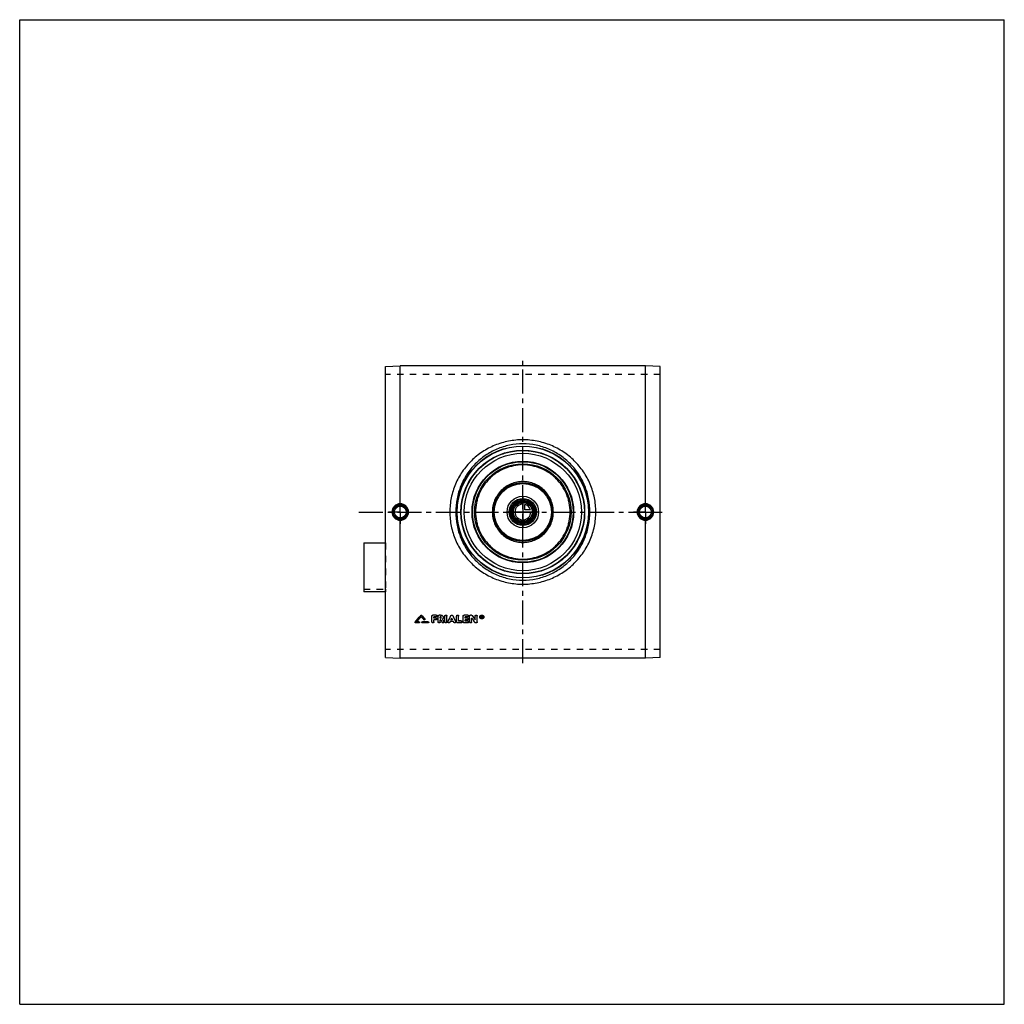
# Model space of a CAD drawing. Header units: millimetres. Extents: x 0 to 1000, y 0 to 1000.
import ezdxf

# ---------------------------------------------------------------- set-up
doc = ezdxf.new("R2010")
doc.units = ezdxf.units.MM
doc.header["$LTSCALE"] = 65.185185
doc.linetypes.add('CENTER', pattern=[0.6, 0.375, -0.075, 0.075, -0.075])
doc.linetypes.add('HIDDEN', pattern=[0.2, 0.1, -0.1])
doc.layers.get('0').update_dxf_attribs({"linetype": 'CONTINUOUS'})
for name, color, linetype in [('ACHSEN_S', 7, 'CONTINUOUS'), ('FASEN', 7, 'CONTINUOUS'), ('KOERPER', 7, 'CONTINUOUS'), ('KONST.EL_MIT_GEO', 7, 'CONTINUOUS'), ('KURVEN', 7, 'CONTINUOUS')]:
    doc.layers.add(name, color=color, linetype=linetype)

msp = doc.modelspace()

# ---------------------------------------------------------------- linework, layer by layer
at = {"color": 7, "linetype": 'Continuous'}
for p, q in [((0, 0), (0, 1000)), ((0, 1000), (1000, 1000)), ((1000, 0), (1000, 1000)), ((0, 0), (1000, 0))]:
    msp.add_line(p, q, dxfattribs=at)
at = {"layer": 'ACHSEN_S', "color": 2, "linetype": 'CENTER'}
for p, q in [((511, 346.5), (511, 653.5)), ((344.5, 500), (655.5, 500))]:
    msp.add_line(p, q, dxfattribs=at)
at = {"layer": 'FASEN', "color": 7, "linetype": 'Continuous'}
for p, q in [((371.5, 647.7), (386.5, 648.5)), ((371.5, 352.3), (371.5, 647.7)), ((635.5, 648.5), (386.5, 648.5)), ((650.5, 647.7), (635.5, 648.5)), ((650.5, 352.3), (650.5, 647.7)), ((371.5, 352.3), (386.5, 351.5)), ((635.5, 351.5), (386.5, 351.5)), ((650.5, 352.3), (635.5, 351.5))]:
    msp.add_line(p, q, dxfattribs=at)
for radius in [62.5, 59.6]:
    msp.add_circle((511, 500), radius, dxfattribs=at)
at = {"layer": 'KOERPER', "color": 8, "linetype": 'HIDDEN'}
for p, q in [((650.5, 639.8), (371.5, 639.8)), ((349.5, 421.6), (371.5, 421.6)), ((371.5, 421.6), (371.5, 418.8)), ((650.5, 360.2), (371.5, 360.2))]:
    msp.add_line(p, q, dxfattribs=at)
at = {"layer": 'KOERPER', "color": 2, "linetype": 'CENTER'}
for p, q in [((386.5, 500), (386.5, 512)), ((635.5, 500), (635.5, 512)), ((386.5, 500), (374.5, 500)), ((386.5, 500), (386.5, 488)), ((386.5, 500), (398.5, 500)), ((635.5, 500), (623.5, 500)), ((635.5, 500), (647.5, 500)), ((635.5, 500), (635.5, 488))]:
    msp.add_line(p, q, dxfattribs=at)
at = {"layer": 'KOERPER', "color": 7, "linetype": 'Continuous'}
msp.add_line((371.5, 418.8), (349.5, 418.8), dxfattribs=at)
msp.add_circle((511, 500), 11.7, dxfattribs=at)
at = {"layer": 'KONST.EL_MIT_GEO', "color": 7, "linetype": 'Continuous'}
for p, q in [((386.5, 508.4), (386.5, 648.5)), ((635.5, 508.4), (635.5, 648.5)), ((386.5, 351.5), (386.5, 491.6)), ((635.5, 351.5), (635.5, 491.6)), ((349.5, 468.6), (349.5, 418.8)), ((349.5, 468.6), (371.5, 468.6)), ((407.3, 395.1), (407.3, 394.9)), ((408.2, 395.1), (408.2, 394.9)), ((411.4, 391.3), (411.4, 391.2)), ((418.7, 388.2), (418.7, 394.3)), ((423, 395.3), (419.7, 395.3)), ((419.7, 395.3), (419.7, 395.2)), ((423, 395.2), (419.7, 395.2)), ((423, 393.4), (420.7, 393.4)), ((420.7, 392.2), (420.7, 393.4)), ((422.7, 392.3), (420.7, 392.3)), ((422.7, 392.2), (420.7, 392.2)), ((422.7, 390.4), (420.7, 390.4)), ((420.7, 388.2), (420.7, 390.4)), ((422.7, 392.3), (422.7, 392.2)), ((423, 395.3), (423, 395.2)), ((425, 388.2), (425, 394.3)), ((427.5, 395.3), (426, 395.3)), ((426, 395.3), (426, 395.2)), ((427.5, 395.2), (426, 395.2)), ((427.5, 393.4), (427, 393.4)), ((427, 392.2), (427, 393.4)), ((427.5, 392.3), (427, 392.3)), ((427.5, 392.2), (427, 392.2)), ((427.7, 390.4), (427, 390.4)), ((427, 388.2), (427, 390.4)), ((427.5, 395.3), (427.5, 395.2)), ((427.5, 392.3), (427.5, 392.2)), ((431.9, 388.2), (431.9, 394.3)), ((433.9, 388.2), (433.9, 394.3)), ((437.9, 394.8), (437.9, 394.6)), ((439.7, 390.4), (438, 390.4)), ((439.6, 390.5), (438.1, 390.5)), ((439.8, 394.8), (439.8, 394.6)), ((443.8, 388.2), (443.8, 394.3)), ((445.8, 389.1), (445.8, 394.3)), ((450.4, 388.2), (450.4, 394.3)), ((455.1, 395.3), (451.4, 395.3)), ((451.4, 395.3), (451.4, 395.2)), ((455.1, 395.2), (451.4, 395.2)), ((455.1, 393.4), (452.4, 393.4)), ((452.4, 392.2), (452.4, 393.4)), ((454.7, 392.3), (452.4, 392.3)), ((454.7, 392.2), (452.4, 392.2)), ((454.7, 390.4), (452.4, 390.4)), ((452.4, 389.1), (452.4, 390.4)), ((454.7, 392.3), (454.7, 392.2)), ((455.1, 395.3), (455.1, 395.2)), ((457, 388.2), (457, 394.3)), ((458.7, 395.3), (458, 395.3)), ((458, 395.3), (458, 395.2)), ((458.7, 395.2), (458, 395.2)), ((458.7, 395.3), (458.7, 395.2)), ((459, 388.2), (459, 392.1)), ((459.5, 394.9), (459.5, 394.8)), ((462.6, 390.4), (462.6, 394.3)), ((464.6, 388.2), (464.6, 394.3)), ((469.3, 394.4), (468.9, 394.4)), ((468.9, 392.2), (468.9, 394.4)), ((469.3, 394.3), (468.9, 394.3)), ((469.2, 392.2), (468.9, 392.2)), ((469.3, 394), (469.2, 394)), ((469.2, 393.4), (469.2, 394)), ((469.3, 393.5), (469.2, 393.5)), ((469.3, 393.4), (469.2, 393.4)), ((469.3, 393.1), (469.2, 393.1)), ((469.2, 392.2), (469.2, 393.1)), ((469.3, 394.4), (469.3, 394.3)), ((469.3, 393.5), (469.3, 393.4)), ((469.5, 393.6), (469.5, 393.8)), ((469.8, 392.2), (469.5, 392.2)), ((469.8, 392.4), (469.6, 393.2)), ((469.8, 393.6), (469.8, 393.8)), ((469.8, 392.4), (469.8, 392.2)), ((401.6, 388.3), (401.6, 388.2)), ((405.5, 387.4), (402.1, 387.4)), ((405.5, 388.4), (403.2, 388.4)), ((405.5, 388.5), (403.3, 388.5)), ((405.5, 388.5), (405.5, 388.4)), ((414.8, 388.5), (409, 388.5)), ((409, 388.5), (409, 388.4)), ((414.8, 388.4), (409, 388.4)), ((414.8, 387.4), (409, 387.4)), ((414.8, 388.5), (414.8, 388.4)), ((430.8, 388.8), (430.8, 388.6)), ((434.9, 388.7), (434.9, 388.6)), ((436.8, 387.9), (437.1, 388.7)), ((440.6, 388.7), (437.1, 388.7)), ((440.9, 387.9), (440.6, 388.7)), ((442.8, 388.7), (442.8, 388.6)), ((448.5, 387.4), (444.8, 387.4)), ((448.5, 389.3), (445.8, 389.3)), ((448.5, 389.1), (445.8, 389.1)), ((448.5, 389.3), (448.5, 389.1)), ((455.1, 387.4), (451.4, 387.4)), ((455.1, 389.3), (452.4, 389.3)), ((455.1, 389.1), (452.4, 389.1)), ((455.1, 389.3), (455.1, 389.1)), ((463.6, 387.4), (463, 387.4))]:
    msp.add_line(p, q, dxfattribs=at)
at = {"layer": 'KONST.EL_MIT_GEO', "color": 8, "linetype": 'HIDDEN'}
for p, q in [((371.5, 468.6), (371.5, 421.6)), ((407.8, 393.9), (407.8, 393.8)), ((410.5, 390.7), (410.5, 390.6)), ((411.5, 390.9), (411.5, 391)), ((418.7, 394.4), (418.7, 394.3)), ((423, 393.5), (420.7, 393.5)), ((420.7, 393.5), (420.7, 393.4)), ((422.7, 390.5), (420.7, 390.5)), ((420.7, 390.5), (420.7, 390.4)), ((422.7, 390.5), (422.7, 390.4)), ((423, 393.5), (423, 393.4)), ((423.7, 391.3), (423.7, 391.4)), ((424, 394.3), (424, 394.4)), ((425, 394.4), (425, 394.3)), ((427.5, 393.5), (427, 393.5)), ((427, 393.5), (427, 393.4)), ((427.7, 390.5), (427, 390.5)), ((427, 390.5), (427, 390.4)), ((427.5, 393.5), (427.5, 393.4)), ((427.7, 390.5), (427.7, 390.4)), ((428.2, 392.8), (428.2, 392.9)), ((429.5, 391.3), (429.5, 391.1)), ((429.5, 391.2), (429.5, 391.3)), ((429.5, 391.2), (429.5, 391.2)), ((430.2, 392.8), (430.2, 392.9)), ((431.9, 394.4), (431.9, 394.3)), ((433.9, 394.4), (433.9, 394.3)), ((438.1, 390.5), (438, 390.5)), ((438, 390.5), (438, 390.4)), ((438.9, 392.2), (438.9, 392.1)), ((439.7, 390.5), (439.6, 390.5)), ((439.7, 390.5), (439.7, 390.4)), ((443.8, 394.4), (443.8, 394.3)), ((445.8, 394.4), (445.8, 394.3)), ((450.4, 394.4), (450.4, 394.3)), ((455.1, 393.5), (452.4, 393.5)), ((452.4, 393.5), (452.4, 393.4)), ((454.7, 390.5), (452.4, 390.5)), ((452.4, 390.5), (452.4, 390.4)), ((454.7, 390.5), (454.7, 390.4)), ((455.1, 393.5), (455.1, 393.4)), ((455.7, 391.3), (455.7, 391.4)), ((456.1, 394.3), (456.1, 394.4)), ((457, 394.4), (457, 394.3)), ((459, 392.3), (459, 392.1)), ((462.6, 394.4), (462.6, 394.3)), ((464.6, 394.4), (464.6, 394.3)), ((467.2, 393.4), (467.2, 393.3)), ((467.7, 393.4), (467.7, 393.3)), ((469.2, 392.4), (468.9, 392.4)), ((469.3, 394.1), (469.2, 394.1)), ((469.2, 394.1), (469.2, 394)), ((469.3, 393.2), (469.2, 393.2)), ((469.2, 393.2), (469.2, 393.1)), ((469.3, 394.1), (469.3, 394)), ((469.3, 393.2), (469.3, 393.1)), ((469.5, 392.4), (469.3, 393.2)), ((469.5, 393.9), (469.5, 393.8)), ((469.8, 392.4), (469.5, 392.4)), ((469.5, 392.4), (469.5, 392.2)), ((469.6, 393.3), (469.6, 393.2)), ((469.6, 393.2), (469.6, 393.3)), ((469.6, 393.2), (469.6, 393.2)), ((469.8, 393.9), (469.8, 393.8)), ((471, 393.4), (471, 393.3)), ((471.5, 393.4), (471.5, 393.3)), ((401.5, 388), (401.5, 387.9)), ((405.5, 387.5), (402.1, 387.5)), ((402.1, 387.5), (402.1, 387.4)), ((403.3, 388.5), (403.2, 388.5)), ((403.2, 388.5), (403.2, 388.4)), ((405.5, 387.5), (405.5, 387.4)), ((406.1, 387.9), (406.1, 388)), ((408.4, 388), (408.4, 387.9)), ((414.8, 387.5), (409, 387.5)), ((409, 387.5), (409, 387.4)), ((414.8, 387.5), (414.8, 387.4)), ((415.4, 387.9), (415.4, 388)), ((429, 388), (429, 387.9)), ((430.9, 388.2), (430.9, 388.4)), ((434.9, 388.4), (434.9, 388.2)), ((436.8, 388), (437.1, 388.8)), ((436.8, 388), (436.8, 387.9)), ((440.6, 388.8), (437.1, 388.8)), ((437.1, 388.8), (437.1, 388.7)), ((440.6, 388.8), (440.6, 388.7)), ((440.9, 388), (440.6, 388.8)), ((440.9, 388), (440.9, 387.9)), ((442.8, 388.2), (442.8, 388.4)), ((448.5, 387.5), (444.8, 387.5)), ((444.8, 387.5), (444.8, 387.4)), ((448.5, 387.5), (448.5, 387.4)), ((449.4, 388.2), (449.4, 388.4)), ((455.1, 387.5), (451.4, 387.5)), ((451.4, 387.5), (451.4, 387.4)), ((455.1, 387.5), (455.1, 387.4)), ((456.1, 388.2), (456.1, 388.4)), ((462.1, 387.9), (462.1, 387.8)), ((463.6, 387.5), (463, 387.5)), ((463, 387.5), (463, 387.4)), ((463.6, 387.5), (463.6, 387.4))]:
    msp.add_line(p, q, dxfattribs=at)
at = {"layer": 'KONST.EL_MIT_GEO', "color": 7, "linetype": 'Continuous'}
for centre, radius in [((511, 500), 67), ((511, 500), 66.7), ((511, 500), 62.8), ((511, 500), 51.6), ((511, 500), 51.1), ((511, 500), 49), ((511, 500), 30), ((511, 500), 29), ((511, 500), 13.8), ((511, 500), 12.8), ((511, 500), 11.3), ((511, 500), 10.3), ((386.5, 500), 7.05), ((386.5, 500), 6.05), ((635.5, 500), 7.05), ((635.5, 500), 6.05)]:
    msp.add_circle(centre, radius, dxfattribs=at)
at = {"layer": 'KONST.EL_MIT_GEO', "color": 8, "linetype": 'HIDDEN'}
msp.add_circle((511, 500), 62.5, dxfattribs=at)
at = {"layer": 'KONST.EL_MIT_GEO', "color": 7, "linetype": 'Continuous'}
for centre, radius, start, end in [((386.5, 500), 7.43, 90.0316, 180.0329), ((386.5, 500), 7.43, 359.967, 90.2643), ((635.5, 500), 7.43, 89.7357, 180.033), ((635.5, 500), 7.43, 359.9671, 89.9684), ((386.5, 500), 7.43, 179.9671, 269.9684), ((386.5, 500), 7.43, 269.7357, 0.033), ((635.5, 500), 7.43, 179.967, 270.2643), ((635.5, 500), 7.43, 270.0316, 0.0329), ((-353.7, 1026.7), 989, 319.7946, 320.3047), ((-354.9, 1026.8), 990, 319.8311, 320.3411), ((-352.3, 1025.8), 988.4, 319.8466, 320.2557), ((1172.1, 1029.4), 994.1, 219.7451, 219.9884), ((1175.1, 1031.7), 996.7, 219.6966, 219.9788), ((1176.3, 1031.7), 997.6, 219.6602, 219.9424), ((1322.6, 863), 1012.1, 207.8398, 208.0011), ((1326.7, 864.8), 1014.6, 207.8313, 207.9845), ((1328.9, 865.2), 1016.7, 207.7938, 207.9538), ((-499.2, 857.1), 1045, 333.3703, 333.7397), ((-501.2, 857.4), 1046.9, 333.4, 333.7691), ((1376.9, 857.1), 1045, 206.2603, 206.6297), ((1378.9, 857.4), 1046.9, 206.2309, 206.6), ((1246.8, 947.1), 963.6, 215.1605, 215.4784), ((1258.2, 954.4), 975.2, 215.01, 215.3253), ((1259.6, 954.5), 976.4, 214.9752, 215.2903), ((469, 393.4), 1.29, 182.8481, 193.7428), ((469.3, 393.7), 0.285, 270.1685, 275.5264), ((469.7, 393.4), 1.29, 346.1806, 357.1901)]:
    msp.add_arc(centre, radius, start, end, dxfattribs=at)
at = {"layer": 'KONST.EL_MIT_GEO', "color": 8, "linetype": 'HIDDEN'}
for centre, radius, start, end in [((-351.1, 1025.8), 987.5, 319.8101, 320.2193), ((1170.9, 1029.4), 993.1, 219.7815, 220.0248), ((1320.8, 862.8), 1010.3, 207.8703, 208.0318), ((427.7, 392.9), 0.553, 352.8327, 0.0048), ((1245.5, 947), 962.4, 215.1954, 215.5134), ((469, 393.4), 1.34, 179.9916, 182.832), ((469.3, 393.7), 0.2, 353.3655, 0.0418), ((469.7, 393.4), 1.34, 357.2022, 0.0083)]:
    msp.add_arc(centre, radius, start, end, dxfattribs=at)
at = {"layer": 'KONST.EL_MIT_GEO', "color": 7, "linetype": 'Continuous'}
for centre, start_param in [((469.5, 500), -4.25373), ((469.8, 500), -4.25419)]:
    msp.add_ellipse(centre, major_axis=(-46.1, 232.3), ratio=0.09897, start_param=start_param, end_param=-4.24957, dxfattribs=at)
for points, knots in [([(585.1, 500), (585.1, 502.4), (584.9, 507.3), (583.8, 514.5), (582, 521.5), (578.7, 530.6), (572.9, 541.2), (565.1, 550.5), (558, 556.9), (550.2, 562.5), (539.5, 568.2), (525.5, 572.4), (511, 573.8), (496.5, 572.4), (482.5, 568.2), (471.8, 562.5), (464, 556.9), (456.9, 550.5), (449.1, 541.2), (443.3, 530.6), (440, 521.5), (438.2, 514.5), (437.1, 507.3), (436.9, 502.4), (436.9, 500)], [0, 0, 0, 0, 0.03147, 0.06291, 0.0943, 0.12561, 0.18794, 0.25005, 0.28113, 0.31224, 0.37455, 0.43717, 0.5, 0.56283, 0.62545, 0.68776, 0.71887, 0.74995, 0.81206, 0.87439, 0.9057, 0.93709, 0.96853, 1, 1, 1, 1]), ([(579.2, 500), (579.2, 504.5), (578.5, 511.3), (576.3, 520.1), (573.3, 528.6), (568.1, 538.6), (561.1, 547.3), (554.5, 553.4), (547.4, 558.8), (537.5, 564.3), (524.6, 568.3), (511, 569.7), (497.4, 568.3), (484.5, 564.3), (474.6, 558.8), (467.5, 553.4), (460.9, 547.3), (453.9, 538.6), (448.7, 528.6), (445.7, 520.1), (443.5, 511.3), (442.8, 504.5), (442.8, 500)], [0, 0, 0, 0, 0.06293, 0.09435, 0.12568, 0.18801, 0.25007, 0.28112, 0.31218, 0.37445, 0.43709, 0.5, 0.56291, 0.62555, 0.68782, 0.71888, 0.74993, 0.81199, 0.87432, 0.90565, 0.93707, 1, 1, 1, 1]), ([(559, 500), (559, 503.1), (558.5, 507.9), (557, 514), (554.9, 519.9), (551.1, 526.8), (546.1, 532.8), (541.5, 537), (536.4, 540.7), (529.5, 544.4), (520.4, 547.2), (511, 548.1), (501.6, 547.2), (492.5, 544.4), (485.6, 540.7), (480.5, 537), (475.9, 532.8), (470.9, 526.8), (467.1, 519.9), (465, 514), (463.5, 507.9), (463, 503.1), (463, 500)], [0, 0, 0, 0, 0.06263, 0.09396, 0.12526, 0.18767, 0.25, 0.2812, 0.3124, 0.37482, 0.43736, 0.5, 0.56264, 0.62518, 0.6876, 0.7188, 0.75, 0.81233, 0.87474, 0.90604, 0.93737, 1, 1, 1, 1]), ([(542, 500), (542, 502), (541.6, 506.1), (539.8, 511.9), (536.9, 517.3), (533, 522), (528.3, 525.8), (522.9, 528.7), (517.1, 530.5), (511, 531.1), (504.9, 530.5), (499.1, 528.7), (493.7, 525.8), (489, 522), (485.1, 517.3), (482.2, 511.9), (480.4, 506.1), (480, 502), (480, 500)], [0, 0, 0, 0, 0.06256, 0.12509, 0.18756, 0.25, 0.31243, 0.37491, 0.43744, 0.5, 0.56256, 0.62509, 0.68757, 0.75, 0.81244, 0.87491, 0.93744, 1, 1, 1, 1]), ([(386.5, 508.4), (385.4, 508.4), (383.2, 507.9), (380.4, 506.1), (378.6, 503.3), (378.1, 501.1), (378.1, 500)], [0, 0, 0, 0, 0.24958, 0.49952, 0.74971, 1, 1, 1, 1]), ([(378.1, 500), (378.1, 498.9), (378.6, 496.7), (380.4, 493.9), (383.2, 492.1), (385.4, 491.6), (386.5, 491.6)], [0, 0, 0, 0, 0.25029, 0.50048, 0.75042, 1, 1, 1, 1]), ([(386.5, 508.4), (386.5, 508.3), (386.5, 508.1), (386.5, 507.9), (386.5, 507.7), (386.5, 507.6), (386.5, 507.5), (386.5, 507.5), (386.5, 507.4), (386.5, 507.4)], [0, 0, 0, 0, 0.3728, 0.54121, 0.68986, 0.81365, 0.90842, 0.97109, 1, 1, 1, 1]), ([(394.9, 500), (394.9, 501.1), (394.5, 503.3), (392.6, 506.1), (389.8, 508), (387.6, 508.4), (386.5, 508.4)], [0, 0, 0, 0, 0.25, 0.49998, 0.74997, 1, 1, 1, 1]), ([(386.5, 491.6), (387.6, 491.6), (389.8, 492), (392.6, 493.9), (394.5, 496.7), (394.9, 498.9), (394.9, 500)], [0, 0, 0, 0, 0.25003, 0.50002, 0.75, 1, 1, 1, 1]), ([(436.9, 500), (436.9, 497.6), (437.1, 492.7), (438.2, 485.5), (440, 478.5), (443.3, 469.4), (449.1, 458.8), (456.9, 449.5), (464, 443.1), (471.8, 437.5), (482.5, 431.8), (496.5, 427.6), (511, 426.2), (525.5, 427.6), (539.5, 431.8), (550.2, 437.5), (558, 443.1), (565.1, 449.5), (572.9, 458.8), (578.7, 469.4), (582, 478.5), (583.8, 485.5), (584.9, 492.7), (585.1, 497.6), (585.1, 500)], [0, 0, 0, 0, 0.03147, 0.06291, 0.0943, 0.12561, 0.18794, 0.25005, 0.28113, 0.31224, 0.37455, 0.43717, 0.5, 0.56283, 0.62545, 0.68776, 0.71887, 0.74995, 0.81206, 0.87439, 0.9057, 0.93709, 0.96853, 1, 1, 1, 1]), ([(442.8, 500), (442.8, 495.5), (443.5, 488.7), (445.7, 479.9), (448.7, 471.4), (453.9, 461.4), (460.9, 452.7), (467.5, 446.6), (474.6, 441.2), (484.5, 435.7), (497.4, 431.7), (511, 430.3), (524.6, 431.7), (537.5, 435.7), (547.4, 441.2), (554.5, 446.6), (561.1, 452.7), (568.1, 461.4), (573.3, 471.4), (576.3, 479.9), (578.5, 488.7), (579.2, 495.5), (579.2, 500)], [0, 0, 0, 0, 0.06293, 0.09435, 0.12568, 0.18801, 0.25007, 0.28112, 0.31218, 0.37445, 0.43709, 0.5, 0.56291, 0.62555, 0.68782, 0.71888, 0.74993, 0.81199, 0.87432, 0.90565, 0.93707, 1, 1, 1, 1]), ([(463, 500), (463, 496.9), (463.5, 492.1), (465, 486), (467.1, 480.1), (470.9, 473.2), (475.9, 467.2), (480.5, 463), (485.6, 459.3), (492.5, 455.6), (501.6, 452.8), (511, 451.9), (520.4, 452.8), (529.5, 455.6), (536.4, 459.3), (541.5, 463), (546.1, 467.2), (551.1, 473.2), (554.9, 480.1), (557, 486), (558.5, 492.1), (559, 496.9), (559, 500)], [0, 0, 0, 0, 0.06263, 0.09396, 0.12526, 0.18767, 0.25, 0.2812, 0.3124, 0.37482, 0.43736, 0.5, 0.56264, 0.62518, 0.6876, 0.7188, 0.75, 0.81233, 0.87474, 0.90604, 0.93737, 1, 1, 1, 1]), ([(480, 500), (480, 498), (480.4, 493.9), (482.2, 488.1), (485.1, 482.7), (489, 478), (493.7, 474.2), (499.1, 471.3), (504.9, 469.5), (511, 468.9), (517.1, 469.5), (522.9, 471.3), (528.3, 474.2), (533, 478), (536.9, 482.7), (539.8, 488.1), (541.6, 493.9), (542, 498), (542, 500)], [0, 0, 0, 0, 0.06256, 0.12509, 0.18756, 0.25, 0.31243, 0.37491, 0.43744, 0.5, 0.56256, 0.62509, 0.68757, 0.75, 0.81244, 0.87491, 0.93744, 1, 1, 1, 1]), ([(635.5, 508.4), (634.4, 508.4), (632.2, 508), (629.4, 506.1), (627.5, 503.3), (627.1, 501.1), (627.1, 500)], [0, 0, 0, 0, 0.25003, 0.50002, 0.75, 1, 1, 1, 1]), ([(627.1, 500), (627.1, 498.9), (627.5, 496.7), (629.4, 493.9), (632.2, 492), (634.4, 491.6), (635.5, 491.6)], [0, 0, 0, 0, 0.25, 0.49998, 0.74997, 1, 1, 1, 1]), ([(635.5, 508.4), (635.5, 508.3), (635.5, 508.1), (635.5, 507.9), (635.5, 507.7), (635.5, 507.6), (635.5, 507.5), (635.5, 507.5), (635.5, 507.4), (635.5, 507.4)], [0, 0, 0, 0, 0.3728, 0.5412, 0.68986, 0.81365, 0.90842, 0.97108, 1, 1, 1, 1]), ([(643.9, 500), (643.9, 501.1), (643.4, 503.3), (641.6, 506.1), (638.8, 507.9), (636.6, 508.4), (635.5, 508.4)], [0, 0, 0, 0, 0.25029, 0.50048, 0.75042, 1, 1, 1, 1]), ([(635.5, 491.6), (636.6, 491.6), (638.8, 492.1), (641.6, 493.9), (643.4, 496.7), (643.9, 498.9), (643.9, 500)], [0, 0, 0, 0, 0.24958, 0.49952, 0.74971, 1, 1, 1, 1]), ([(386.5, 491.6), (386.5, 491.7), (386.5, 491.9), (386.5, 492.1), (386.5, 492.3), (386.5, 492.4), (386.5, 492.5), (386.5, 492.5), (386.5, 492.6), (386.5, 492.6)], [0, 0, 0, 0, 0.37281, 0.54121, 0.68986, 0.81366, 0.90843, 0.97109, 1, 1, 1, 1]), ([(635.5, 491.6), (635.5, 491.7), (635.5, 491.9), (635.5, 492.1), (635.5, 492.3), (635.5, 492.4), (635.5, 492.5), (635.5, 492.5), (635.5, 492.6), (635.5, 492.6)], [0, 0, 0, 0, 0.3728, 0.5412, 0.68985, 0.81365, 0.90842, 0.97108, 1, 1, 1, 1]), ([(407.3, 395.1), (407.4, 395.2), (407.8, 395.4), (408.1, 395.2), (408.2, 395.1)], [0, 0, 0, 0, 0.49957, 1, 1, 1, 1]), ([(407.3, 394.9), (407.4, 395.1), (407.8, 395.2), (408.1, 395.1), (408.2, 394.9)], [0, 0, 0, 0, 0.50001, 1, 1, 1, 1]), ([(411.5, 390.9), (411.5, 390.8), (411.4, 390.6), (411.3, 390.4), (411.1, 390.3), (410.7, 390.3), (410.5, 390.5), (410.5, 390.6)], [0, 0, 0, 0, 0.23369, 0.35834, 0.48748, 0.74877, 1, 1, 1, 1]), ([(411.4, 391.3), (411.4, 391.3), (411.5, 391.2), (411.5, 391.1), (411.5, 391)], [0, 0, 0, 0, 0.26438, 1, 1, 1, 1]), ([(411.4, 391.2), (411.4, 391.2), (411.5, 391.1), (411.5, 390.9), (411.5, 390.9)], [0, 0, 0, 0, 0.25714, 1, 1, 1, 1]), ([(418.7, 394.4), (418.7, 394.5), (418.8, 394.8), (419, 395.1), (419.4, 395.3), (419.6, 395.3), (419.7, 395.3)], [0, 0, 0, 0, 0.23683, 0.48197, 0.73684, 1, 1, 1, 1]), ([(418.7, 394.3), (418.7, 394.4), (418.8, 394.6), (419, 394.9), (419.4, 395.1), (419.6, 395.2), (419.7, 395.2)], [0, 0, 0, 0, 0.23652, 0.4812, 0.73686, 1, 1, 1, 1]), ([(422.7, 392.3), (422.8, 392.3), (423.1, 392.2), (423.4, 392.1), (423.6, 391.8), (423.7, 391.5), (423.7, 391.4)], [0, 0, 0, 0, 0.26735, 0.51943, 0.76642, 1, 1, 1, 1]), ([(422.7, 392.2), (423, 392.2), (423.3, 392), (423.6, 391.6), (423.7, 391.4), (423.7, 391.3)], [0, 0, 0, 0, 0.51596, 0.76239, 1, 1, 1, 1]), ([(423.7, 391.3), (423.7, 391.2), (423.6, 390.9), (423.3, 390.5), (423, 390.4), (422.7, 390.4)], [0, 0, 0, 0, 0.23761, 0.48386, 1, 1, 1, 1]), ([(423, 395.3), (423.2, 395.3), (423.4, 395.3), (423.8, 395.1), (424, 394.8), (424, 394.5), (424, 394.4)], [0, 0, 0, 0, 0.26644, 0.51814, 0.76548, 1, 1, 1, 1]), ([(423, 395.2), (423.2, 395.2), (423.4, 395.1), (423.8, 394.9), (424, 394.6), (424, 394.4), (424, 394.3)], [0, 0, 0, 0, 0.26314, 0.5188, 0.76349, 1, 1, 1, 1]), ([(424, 394.3), (424, 394.2), (424, 393.9), (423.8, 393.6), (423.4, 393.4), (423.2, 393.4), (423, 393.4)], [0, 0, 0, 0, 0.23651, 0.48104, 0.73668, 1, 1, 1, 1]), ([(425, 394.4), (425, 394.5), (425.1, 394.8), (425.3, 395.1), (425.6, 395.3), (425.9, 395.3), (426, 395.3)], [0, 0, 0, 0, 0.23683, 0.48197, 0.73684, 1, 1, 1, 1]), ([(425, 394.3), (425, 394.4), (425.1, 394.6), (425.3, 394.9), (425.6, 395.1), (425.9, 395.2), (426, 395.2)], [0, 0, 0, 0, 0.23652, 0.4812, 0.73686, 1, 1, 1, 1]), ([(427.5, 395.3), (427.9, 395.3), (428.6, 395.2), (429.5, 394.7), (430.1, 393.9), (430.2, 393.2), (430.2, 392.9)], [0, 0, 0, 0, 0.26375, 0.5185, 0.76334, 1, 1, 1, 1]), ([(427.5, 395.2), (427.9, 395.2), (428.6, 395), (429.5, 394.5), (430.1, 393.7), (430.2, 393.1), (430.2, 392.8)], [0, 0, 0, 0, 0.2634, 0.51928, 0.76395, 1, 1, 1, 1]), ([(428.2, 392.8), (428.2, 392.9), (428.2, 393), (428, 393.3), (427.7, 393.4), (427.5, 393.4)], [0, 0, 0, 0, 0.23806, 0.48464, 1, 1, 1, 1]), ([(427.5, 392.2), (427.7, 392.2), (428, 392.2), (428.2, 392.5), (428.2, 392.7), (428.2, 392.8)], [0, 0, 0, 0, 0.51548, 0.76193, 1, 1, 1, 1]), ([(427.5, 392.3), (427.7, 392.3), (428, 392.4), (428.2, 392.6), (428.2, 392.8), (428.2, 392.8)], [0, 0, 0, 0, 0.51421, 0.7606, 1, 1, 1, 1]), ([(430.2, 392.8), (430.2, 392.5), (430.1, 391.8), (429.7, 391.3), (429.5, 391.1)], [0, 0, 0, 0, 0.49187, 1, 1, 1, 1]), ([(431.9, 394.4), (431.9, 394.5), (431.9, 394.8), (432.2, 395.1), (432.5, 395.3), (432.9, 395.3), (433.3, 395.3), (433.6, 395.1), (433.8, 394.8), (433.9, 394.5), (433.9, 394.4)], [0, 0, 0, 0, 0.11983, 0.24031, 0.36952, 0.49993, 0.63146, 0.75951, 0.88074, 1, 1, 1, 1]), ([(431.9, 394.3), (431.9, 394.4), (431.9, 394.6), (432.2, 394.9), (432.5, 395.1), (432.9, 395.2), (433.3, 395.1), (433.6, 394.9), (433.8, 394.6), (433.9, 394.4), (433.9, 394.3)], [0, 0, 0, 0, 0.11825, 0.24058, 0.36842, 0.5, 0.63157, 0.75941, 0.88175, 1, 1, 1, 1]), ([(437.9, 394.8), (438, 394.9), (438.3, 395.2), (438.9, 395.3), (439.4, 395.2), (439.7, 394.9), (439.8, 394.8)], [0, 0, 0, 0, 0.24454, 0.5007, 0.75543, 1, 1, 1, 1]), ([(437.9, 394.6), (438, 394.8), (438.3, 395.1), (438.9, 395.2), (439.4, 395.1), (439.7, 394.8), (439.8, 394.6)], [0, 0, 0, 0, 0.24311, 0.49999, 0.75688, 1, 1, 1, 1]), ([(443.8, 394.4), (443.8, 394.5), (443.9, 394.8), (444.1, 395.1), (444.4, 395.3), (444.8, 395.3), (445.2, 395.3), (445.5, 395.1), (445.8, 394.8), (445.8, 394.5), (445.8, 394.4)], [0, 0, 0, 0, 0.11983, 0.24031, 0.36952, 0.49993, 0.63146, 0.75951, 0.88074, 1, 1, 1, 1]), ([(443.8, 394.3), (443.8, 394.4), (443.9, 394.6), (444.1, 394.9), (444.4, 395.1), (444.8, 395.2), (445.2, 395.1), (445.5, 394.9), (445.8, 394.6), (445.8, 394.4), (445.8, 394.3)], [0, 0, 0, 0, 0.11825, 0.24058, 0.36842, 0.5, 0.63157, 0.75941, 0.88175, 1, 1, 1, 1]), ([(450.4, 394.4), (450.4, 394.5), (450.5, 394.8), (450.7, 395.1), (451, 395.3), (451.3, 395.3), (451.4, 395.3)], [0, 0, 0, 0, 0.23683, 0.48197, 0.73684, 1, 1, 1, 1]), ([(450.4, 394.3), (450.4, 394.4), (450.5, 394.6), (450.7, 394.9), (451, 395.1), (451.3, 395.2), (451.4, 395.2)], [0, 0, 0, 0, 0.23652, 0.4812, 0.73686, 1, 1, 1, 1]), ([(454.7, 392.3), (454.9, 392.3), (455.1, 392.2), (455.4, 392.1), (455.7, 391.8), (455.7, 391.5), (455.7, 391.4)], [0, 0, 0, 0, 0.26735, 0.51943, 0.76642, 1, 1, 1, 1]), ([(454.7, 392.2), (455, 392.2), (455.4, 392), (455.7, 391.6), (455.7, 391.4), (455.7, 391.3)], [0, 0, 0, 0, 0.51596, 0.76239, 1, 1, 1, 1]), ([(455.7, 391.3), (455.7, 391.2), (455.7, 390.9), (455.4, 390.5), (455, 390.4), (454.7, 390.4)], [0, 0, 0, 0, 0.23761, 0.48386, 1, 1, 1, 1]), ([(455.1, 395.3), (455.2, 395.3), (455.4, 395.3), (455.8, 395.1), (456, 394.8), (456.1, 394.5), (456.1, 394.4)], [0, 0, 0, 0, 0.26644, 0.51814, 0.76548, 1, 1, 1, 1]), ([(455.1, 395.2), (455.2, 395.2), (455.4, 395.1), (455.8, 394.9), (456, 394.6), (456.1, 394.4), (456.1, 394.3)], [0, 0, 0, 0, 0.26314, 0.5188, 0.76349, 1, 1, 1, 1]), ([(456.1, 394.3), (456.1, 394.2), (456, 393.9), (455.8, 393.6), (455.4, 393.4), (455.2, 393.4), (455.1, 393.4)], [0, 0, 0, 0, 0.23651, 0.48104, 0.73668, 1, 1, 1, 1]), ([(457, 394.4), (457, 394.5), (457.1, 394.8), (457.3, 395.1), (457.6, 395.3), (457.9, 395.3), (458, 395.3)], [0, 0, 0, 0, 0.23683, 0.48197, 0.73684, 1, 1, 1, 1]), ([(457, 394.3), (457, 394.4), (457.1, 394.6), (457.3, 394.9), (457.6, 395.1), (457.9, 395.2), (458, 395.2)], [0, 0, 0, 0, 0.23652, 0.4812, 0.73686, 1, 1, 1, 1]), ([(458.7, 395.3), (458.9, 395.3), (459.2, 395.2), (459.4, 395), (459.5, 394.9)], [0, 0, 0, 0, 0.51107, 1, 1, 1, 1]), ([(458.7, 395.2), (458.9, 395.2), (459.2, 395.1), (459.4, 394.9), (459.5, 394.8)], [0, 0, 0, 0, 0.51116, 1, 1, 1, 1]), ([(462.6, 394.4), (462.6, 394.5), (462.7, 394.8), (462.9, 395.1), (463.2, 395.3), (463.6, 395.3), (464, 395.3), (464.3, 395.1), (464.6, 394.8), (464.6, 394.5), (464.6, 394.4)], [0, 0, 0, 0, 0.11983, 0.24031, 0.36952, 0.49993, 0.63146, 0.75951, 0.88074, 1, 1, 1, 1]), ([(462.6, 394.3), (462.6, 394.4), (462.7, 394.6), (462.9, 394.9), (463.2, 395.1), (463.6, 395.2), (464, 395.1), (464.3, 394.9), (464.6, 394.6), (464.6, 394.4), (464.6, 394.3)], [0, 0, 0, 0, 0.11825, 0.24058, 0.36842, 0.5, 0.63157, 0.75941, 0.88175, 1, 1, 1, 1]), ([(467.2, 393.4), (467.2, 393.6), (467.3, 394.2), (467.8, 394.8), (468.5, 395.2), (469.4, 395.4), (470.2, 395.2), (470.9, 394.8), (471.4, 394.2), (471.5, 393.6), (471.5, 393.4)], [0, 0, 0, 0, 0.11889, 0.2404, 0.36871, 0.49997, 0.6316, 0.75958, 0.88148, 1, 1, 1, 1]), ([(467.2, 393.3), (467.2, 393.5), (467.3, 394), (467.8, 394.7), (468.5, 395.1), (469.4, 395.2), (470.2, 395.1), (470.9, 394.7), (471.4, 394), (471.5, 393.5), (471.5, 393.3)], [0, 0, 0, 0, 0.11809, 0.24043, 0.36834, 0.5, 0.63166, 0.75957, 0.8819, 1, 1, 1, 1]), ([(471.5, 393.3), (471.5, 393), (471.4, 392.5), (470.9, 391.9), (470.2, 391.4), (469.4, 391.3), (468.5, 391.4), (467.8, 391.9), (467.3, 392.5), (467.2, 393), (467.2, 393.3)], [0, 0, 0, 0, 0.1181, 0.24025, 0.36814, 0.5, 0.63186, 0.75975, 0.8819, 1, 1, 1, 1]), ([(471, 393.3), (471, 393.4), (470.9, 393.8), (470.5, 394.3), (470, 394.6), (469.4, 394.8), (468.7, 394.6), (468.2, 394.3), (467.8, 393.8), (467.7, 393.4), (467.7, 393.3)], [0, 0, 0, 0, 0.11809, 0.24041, 0.36832, 0.50001, 0.63169, 0.7596, 0.88191, 1, 1, 1, 1]), ([(467.7, 393.3), (467.7, 393.1), (467.8, 392.7), (468.2, 392.2), (468.7, 391.9), (469.4, 391.7), (470, 391.9), (470.5, 392.2), (470.9, 392.7), (471, 393.1), (471, 393.3)], [0, 0, 0, 0, 0.1181, 0.24027, 0.36816, 0.50001, 0.63184, 0.75973, 0.8819, 1, 1, 1, 1]), ([(467.7, 393.1), (467.8, 392.9), (467.9, 392.6), (468.3, 392.2), (468.8, 392), (469.4, 391.9), (469.9, 392), (470.4, 392.2), (470.8, 392.6), (470.9, 392.9), (471, 393.1)], [0, 0, 0, 0, 0.1197, 0.2411, 0.36981, 0.50038, 0.63011, 0.75922, 0.8807, 1, 1, 1, 1]), ([(469.3, 394.4), (469.4, 394.4), (469.6, 394.3), (469.8, 394.1), (469.8, 394), (469.8, 393.9)], [0, 0, 0, 0, 0.51426, 0.76058, 1, 1, 1, 1]), ([(469.3, 394.3), (469.4, 394.3), (469.6, 394.2), (469.8, 394), (469.8, 393.8), (469.8, 393.8)], [0, 0, 0, 0, 0.51493, 0.76162, 1, 1, 1, 1]), ([(469.5, 393.8), (469.5, 393.9), (469.4, 394), (469.3, 394), (469.3, 394)], [0, 0, 0, 0, 0.48427, 1, 1, 1, 1]), ([(469.3, 393.5), (469.3, 393.5), (469.4, 393.5), (469.5, 393.7), (469.5, 393.7)], [0, 0, 0, 0, 0.51703, 1, 1, 1, 1]), ([(469.3, 393.4), (469.4, 393.4), (469.5, 393.4), (469.5, 393.5), (469.5, 393.6)], [0, 0, 0, 0, 0.51975, 1, 1, 1, 1]), ([(469.8, 393.6), (469.8, 393.5), (469.8, 393.3), (469.7, 393.2), (469.6, 393.2)], [0, 0, 0, 0, 0.48839, 1, 1, 1, 1]), ([(401.5, 388), (401.5, 388.1), (401.5, 388.2), (401.6, 388.3), (401.6, 388.3)], [0, 0, 0, 0, 0.24222, 1, 1, 1, 1]), ([(401.5, 387.9), (401.5, 388), (401.5, 388.1), (401.6, 388.2), (401.6, 388.2)], [0, 0, 0, 0, 0.7424, 1, 1, 1, 1]), ([(402.1, 387.4), (401.9, 387.4), (401.7, 387.5), (401.5, 387.7), (401.5, 387.8), (401.5, 387.9)], [0, 0, 0, 0, 0.51763, 0.76349, 1, 1, 1, 1]), ([(405.5, 388.5), (405.7, 388.5), (405.9, 388.5), (406.1, 388.2), (406.1, 388.1), (406.1, 388)], [0, 0, 0, 0, 0.51597, 0.76567, 1, 1, 1, 1]), ([(405.5, 388.4), (405.7, 388.4), (405.9, 388.3), (406.1, 388.1), (406.1, 388), (406.1, 387.9)], [0, 0, 0, 0, 0.51749, 0.76348, 1, 1, 1, 1]), ([(406.1, 387.9), (406.1, 387.8), (406.1, 387.7), (405.9, 387.5), (405.7, 387.4), (405.5, 387.4)], [0, 0, 0, 0, 0.23655, 0.48244, 1, 1, 1, 1]), ([(408.4, 388), (408.4, 388.1), (408.5, 388.2), (408.6, 388.5), (408.9, 388.5), (409, 388.5)], [0, 0, 0, 0, 0.23585, 0.48366, 1, 1, 1, 1]), ([(408.4, 387.9), (408.4, 388), (408.5, 388.1), (408.6, 388.3), (408.9, 388.4), (409, 388.4)], [0, 0, 0, 0, 0.23655, 0.48255, 1, 1, 1, 1]), ([(409, 387.4), (408.9, 387.4), (408.6, 387.5), (408.5, 387.7), (408.4, 387.8), (408.4, 387.9)], [0, 0, 0, 0, 0.5176, 0.76348, 1, 1, 1, 1]), ([(414.8, 388.5), (414.9, 388.5), (415.2, 388.5), (415.3, 388.2), (415.4, 388.1), (415.4, 388)], [0, 0, 0, 0, 0.51597, 0.76567, 1, 1, 1, 1]), ([(414.8, 388.4), (414.9, 388.4), (415.2, 388.3), (415.3, 388.1), (415.4, 388), (415.4, 387.9)], [0, 0, 0, 0, 0.51749, 0.76348, 1, 1, 1, 1]), ([(415.4, 387.9), (415.4, 387.8), (415.3, 387.7), (415.2, 387.5), (414.9, 387.4), (414.8, 387.4)], [0, 0, 0, 0, 0.23655, 0.48244, 1, 1, 1, 1]), ([(420.7, 388.2), (420.7, 388.1), (420.7, 387.9), (420.4, 387.6), (420.1, 387.4), (419.7, 387.4), (419.4, 387.4), (419, 387.6), (418.8, 387.9), (418.7, 388.1), (418.7, 388.2)], [0, 0, 0, 0, 0.11734, 0.23924, 0.36746, 0.5, 0.63254, 0.76076, 0.88266, 1, 1, 1, 1]), ([(427, 388.2), (427, 388.1), (426.9, 387.9), (426.7, 387.6), (426.4, 387.4), (426, 387.4), (425.6, 387.4), (425.3, 387.6), (425.1, 387.9), (425, 388.1), (425, 388.2)], [0, 0, 0, 0, 0.11734, 0.23924, 0.36746, 0.5, 0.63254, 0.76076, 0.88266, 1, 1, 1, 1]), ([(430.9, 388.2), (430.9, 388.1), (430.9, 387.9), (430.6, 387.6), (430.1, 387.3), (429.5, 387.4), (429.1, 387.7), (429, 387.9)], [0, 0, 0, 0, 0.11718, 0.2379, 0.49169, 0.75372, 1, 1, 1, 1]), ([(430.8, 388.8), (430.8, 388.7), (430.9, 388.6), (430.9, 388.5), (430.9, 388.4)], [0, 0, 0, 0, 0.25685, 1, 1, 1, 1]), ([(430.8, 388.6), (430.8, 388.6), (430.9, 388.5), (430.9, 388.3), (430.9, 388.2)], [0, 0, 0, 0, 0.2537, 1, 1, 1, 1]), ([(433.9, 388.2), (433.9, 388.1), (433.8, 387.9), (433.6, 387.6), (433.3, 387.4), (432.9, 387.4), (432.5, 387.4), (432.2, 387.6), (431.9, 387.9), (431.9, 388.1), (431.9, 388.2)], [0, 0, 0, 0, 0.11734, 0.23924, 0.36746, 0.5, 0.63254, 0.76076, 0.88266, 1, 1, 1, 1]), ([(434.9, 388.4), (434.9, 388.5), (434.9, 388.6), (434.9, 388.7), (434.9, 388.7)], [0, 0, 0, 0, 0.74562, 1, 1, 1, 1]), ([(436.8, 387.9), (436.7, 387.7), (436.3, 387.4), (435.6, 387.3), (435.1, 387.6), (434.9, 387.9), (434.9, 388.1), (434.9, 388.2)], [0, 0, 0, 0, 0.24576, 0.50779, 0.76189, 0.88274, 1, 1, 1, 1]), ([(442.8, 388.2), (442.8, 388.1), (442.8, 387.9), (442.6, 387.6), (442.1, 387.3), (441.4, 387.4), (441, 387.7), (440.9, 387.9)], [0, 0, 0, 0, 0.11726, 0.2381, 0.49221, 0.75424, 1, 1, 1, 1]), ([(442.8, 388.7), (442.8, 388.7), (442.8, 388.6), (442.8, 388.5), (442.8, 388.4)], [0, 0, 0, 0, 0.25651, 1, 1, 1, 1]), ([(444.8, 387.4), (444.7, 387.4), (444.4, 387.4), (444.1, 387.6), (443.9, 387.9), (443.8, 388.1), (443.8, 388.2)], [0, 0, 0, 0, 0.26509, 0.52152, 0.76532, 1, 1, 1, 1]), ([(448.5, 389.3), (448.6, 389.3), (448.8, 389.2), (449.2, 389), (449.4, 388.7), (449.4, 388.5), (449.4, 388.4)], [0, 0, 0, 0, 0.26828, 0.52075, 0.76737, 1, 1, 1, 1]), ([(448.5, 389.1), (448.7, 389.1), (449.1, 389), (449.4, 388.6), (449.4, 388.4), (449.4, 388.2)], [0, 0, 0, 0, 0.5173, 0.76335, 1, 1, 1, 1]), ([(449.4, 388.2), (449.4, 388.1), (449.4, 387.9), (449.1, 387.5), (448.7, 387.4), (448.5, 387.4)], [0, 0, 0, 0, 0.23664, 0.48251, 1, 1, 1, 1]), ([(451.4, 387.4), (451.3, 387.4), (451, 387.4), (450.7, 387.6), (450.5, 387.9), (450.4, 388.1), (450.4, 388.2)], [0, 0, 0, 0, 0.26509, 0.52152, 0.76532, 1, 1, 1, 1]), ([(455.1, 389.3), (455.2, 389.3), (455.4, 389.2), (455.8, 389), (456, 388.7), (456.1, 388.5), (456.1, 388.4)], [0, 0, 0, 0, 0.26828, 0.52075, 0.76737, 1, 1, 1, 1]), ([(455.1, 389.1), (455.3, 389.1), (455.7, 389), (456, 388.6), (456.1, 388.4), (456.1, 388.2)], [0, 0, 0, 0, 0.5173, 0.76335, 1, 1, 1, 1]), ([(456.1, 388.2), (456.1, 388.1), (456, 387.9), (455.7, 387.5), (455.3, 387.4), (455.1, 387.4)], [0, 0, 0, 0, 0.23664, 0.48251, 1, 1, 1, 1]), ([(459, 388.2), (459, 388.1), (459, 387.9), (458.7, 387.6), (458.4, 387.4), (458, 387.4), (457.6, 387.4), (457.3, 387.6), (457.1, 387.9), (457, 388.1), (457, 388.2)], [0, 0, 0, 0, 0.11734, 0.23924, 0.36746, 0.5, 0.63254, 0.76076, 0.88266, 1, 1, 1, 1]), ([(463, 387.4), (462.8, 387.4), (462.5, 387.4), (462.2, 387.7), (462.1, 387.8)], [0, 0, 0, 0, 0.51285, 1, 1, 1, 1]), ([(464.6, 388.2), (464.6, 388.1), (464.6, 387.9), (464.3, 387.6), (464, 387.4), (463.7, 387.4), (463.6, 387.4)], [0, 0, 0, 0, 0.23469, 0.47851, 0.73493, 1, 1, 1, 1])]:
    msp.add_open_spline(points, degree=3, knots=knots, dxfattribs=at)
at = {"layer": 'KONST.EL_MIT_GEO', "color": 8, "linetype": 'HIDDEN'}
for points, knots in [([(411.5, 391), (411.5, 390.9), (411.4, 390.7), (411.3, 390.6), (411.1, 390.5), (410.7, 390.5), (410.5, 390.6), (410.5, 390.7)], [0, 0, 0, 0, 0.23502, 0.35764, 0.48598, 0.74728, 1, 1, 1, 1]), ([(423.7, 391.4), (423.7, 391.3), (423.6, 391.1), (423.4, 390.8), (423.1, 390.6), (422.8, 390.5), (422.7, 390.5)], [0, 0, 0, 0, 0.2356, 0.48019, 0.73378, 1, 1, 1, 1]), ([(424, 394.4), (424, 394.3), (424, 394.1), (423.8, 393.8), (423.4, 393.6), (423.2, 393.5), (423, 393.5)], [0, 0, 0, 0, 0.23654, 0.4815, 0.7347, 1, 1, 1, 1]), ([(428.2, 392.9), (428.2, 393), (428.2, 393.2), (428, 393.4), (427.7, 393.5), (427.5, 393.5)], [0, 0, 0, 0, 0.2361, 0.48585, 1, 1, 1, 1]), ([(430.2, 392.9), (430.2, 392.6), (430.1, 392), (429.7, 391.5), (429.5, 391.3)], [0, 0, 0, 0, 0.49033, 1, 1, 1, 1]), ([(455.7, 391.4), (455.7, 391.3), (455.7, 391.1), (455.4, 390.8), (455.1, 390.6), (454.9, 390.5), (454.7, 390.5)], [0, 0, 0, 0, 0.2356, 0.48019, 0.73378, 1, 1, 1, 1]), ([(456.1, 394.4), (456.1, 394.3), (456, 394.1), (455.8, 393.8), (455.4, 393.6), (455.2, 393.5), (455.1, 393.5)], [0, 0, 0, 0, 0.23654, 0.4815, 0.7347, 1, 1, 1, 1]), ([(471.5, 393.4), (471.5, 393.1), (471.4, 392.6), (470.9, 392), (470.2, 391.6), (469.4, 391.4), (468.5, 391.6), (467.8, 392), (467.3, 392.6), (467.2, 393.1), (467.2, 393.4)], [0, 0, 0, 0, 0.11889, 0.24022, 0.3685, 0.49997, 0.63181, 0.75977, 0.88149, 1, 1, 1, 1]), ([(471, 393.4), (471, 393.6), (470.9, 394), (470.5, 394.5), (470, 394.8), (469.4, 394.9), (468.7, 394.8), (468.2, 394.5), (467.8, 394), (467.7, 393.6), (467.7, 393.4)], [0, 0, 0, 0, 0.11865, 0.24033, 0.36835, 0.50008, 0.63106, 0.75969, 0.88083, 1, 1, 1, 1]), ([(469.5, 393.9), (469.5, 394), (469.5, 394.1), (469.3, 394.1), (469.3, 394.1)], [0, 0, 0, 0, 0.47814, 1, 1, 1, 1]), ([(469.8, 393.7), (469.8, 393.7), (469.8, 393.5), (469.7, 393.4), (469.6, 393.3)], [0, 0, 0, 0, 0.48595, 1, 1, 1, 1]), ([(402.1, 387.5), (401.9, 387.5), (401.7, 387.6), (401.5, 387.8), (401.5, 388), (401.5, 388)], [0, 0, 0, 0, 0.51606, 0.76575, 1, 1, 1, 1]), ([(406.1, 388), (406.1, 388), (406.1, 387.8), (405.9, 387.6), (405.7, 387.5), (405.5, 387.5)], [0, 0, 0, 0, 0.23585, 0.48355, 1, 1, 1, 1]), ([(409, 387.5), (408.9, 387.5), (408.6, 387.6), (408.5, 387.8), (408.4, 388), (408.4, 388)], [0, 0, 0, 0, 0.51609, 0.76567, 1, 1, 1, 1]), ([(415.4, 388), (415.4, 388), (415.3, 387.8), (415.2, 387.6), (414.9, 387.5), (414.8, 387.5)], [0, 0, 0, 0, 0.23585, 0.48355, 1, 1, 1, 1]), ([(420.7, 388.4), (420.7, 388.3), (420.7, 388), (420.4, 387.8), (420.1, 387.6), (419.7, 387.5), (419.4, 387.6), (419, 387.8), (418.8, 388), (418.7, 388.3), (418.7, 388.4)], [0, 0, 0, 0, 0.11886, 0.23892, 0.36853, 0.49993, 0.63247, 0.76091, 0.8817, 1, 1, 1, 1]), ([(427, 388.4), (427, 388.3), (426.9, 388), (426.7, 387.8), (426.4, 387.6), (426, 387.5), (425.6, 387.6), (425.3, 387.8), (425.1, 388), (425, 388.3), (425, 388.4)], [0, 0, 0, 0, 0.11886, 0.23892, 0.36853, 0.49993, 0.63247, 0.76091, 0.8817, 1, 1, 1, 1]), ([(430.9, 388.4), (430.9, 388.3), (430.9, 388.1), (430.6, 387.7), (430.2, 387.5), (429.8, 387.5), (429.4, 387.6), (429.1, 387.8), (429, 388)], [0, 0, 0, 0, 0.11492, 0.23661, 0.48851, 0.62295, 0.75338, 1, 1, 1, 1]), ([(433.9, 388.4), (433.9, 388.3), (433.8, 388), (433.6, 387.8), (433.3, 387.6), (432.9, 387.5), (432.5, 387.6), (432.2, 387.8), (431.9, 388), (431.9, 388.3), (431.9, 388.4)], [0, 0, 0, 0, 0.11886, 0.23892, 0.36853, 0.49993, 0.63247, 0.76091, 0.8817, 1, 1, 1, 1]), ([(436.8, 388), (436.7, 387.9), (436.4, 387.6), (436, 387.5), (435.5, 387.5), (435.1, 387.7), (434.9, 388.1), (434.9, 388.3), (434.9, 388.4)], [0, 0, 0, 0, 0.24556, 0.3773, 0.5111, 0.7639, 0.88412, 1, 1, 1, 1]), ([(442.8, 388.4), (442.8, 388.3), (442.8, 388.1), (442.6, 387.7), (442.2, 387.5), (441.7, 387.5), (441.3, 387.6), (441, 387.9), (440.9, 388)], [0, 0, 0, 0, 0.11508, 0.23673, 0.48902, 0.62352, 0.75396, 1, 1, 1, 1]), ([(444.8, 387.5), (444.7, 387.5), (444.4, 387.6), (444.1, 387.8), (443.9, 388), (443.8, 388.3), (443.8, 388.4)], [0, 0, 0, 0, 0.26534, 0.52215, 0.7652, 1, 1, 1, 1]), ([(449.4, 388.4), (449.4, 388.3), (449.4, 388), (449.1, 387.7), (448.7, 387.5), (448.5, 387.5)], [0, 0, 0, 0, 0.23659, 0.48283, 1, 1, 1, 1]), ([(451.4, 387.5), (451.3, 387.5), (451, 387.6), (450.7, 387.8), (450.5, 388), (450.4, 388.3), (450.4, 388.4)], [0, 0, 0, 0, 0.26534, 0.52215, 0.7652, 1, 1, 1, 1]), ([(456.1, 388.4), (456.1, 388.3), (456, 388), (455.7, 387.7), (455.3, 387.5), (455.1, 387.5)], [0, 0, 0, 0, 0.23659, 0.48283, 1, 1, 1, 1]), ([(459, 388.4), (459, 388.3), (459, 388), (458.7, 387.8), (458.4, 387.6), (458, 387.5), (457.6, 387.6), (457.3, 387.8), (457.1, 388), (457, 388.3), (457, 388.4)], [0, 0, 0, 0, 0.11886, 0.23892, 0.36853, 0.49993, 0.63247, 0.76091, 0.8817, 1, 1, 1, 1]), ([(463, 387.5), (462.8, 387.5), (462.5, 387.6), (462.2, 387.8), (462.1, 387.9)], [0, 0, 0, 0, 0.51285, 1, 1, 1, 1]), ([(464.6, 388.4), (464.6, 388.3), (464.6, 388), (464.3, 387.8), (464, 387.6), (463.7, 387.5), (463.6, 387.5)], [0, 0, 0, 0, 0.23491, 0.47913, 0.73478, 1, 1, 1, 1])]:
    msp.add_open_spline(points, degree=3, knots=knots, dxfattribs=at)
for points in [[(438, 390.5), (438.3, 391.1), (438.6, 391.7), (438.9, 392.2)], [(439.7, 390.5), (439.4, 391.1), (439.1, 391.7), (438.9, 392.2)]]:
    msp.add_open_spline(points, degree=3, dxfattribs=at)
at = {"layer": 'KONST.EL_MIT_GEO', "color": 7, "linetype": 'Continuous'}
for points in [[(438, 390.4), (438.3, 391), (438.6, 391.5), (438.9, 392.1)], [(439.7, 390.4), (439.4, 391), (439.1, 391.5), (438.9, 392.1)], [(469.5, 393.8), (469.5, 393.8), (469.5, 393.8), (469.5, 393.8)], [(434.9, 388.2), (434.9, 388.4), (434.9, 388.5), (434.9, 388.6)], [(442.8, 388.6), (442.8, 388.5), (442.8, 388.4), (442.8, 388.2)]]:
    msp.add_open_spline(points, degree=3, dxfattribs=at)
at = {"layer": 'KURVEN', "color": 40, "linetype": 'Continuous'}
for p, q in [((511, 516), (511, 484)), ((527, 500), (495, 500)), ((513.2, 502.2), (513.2, 507.7)), ((518.7, 502.2), (513.2, 502.2))]:
    msp.add_line(p, q, dxfattribs=at)
for radius in [16, 12.8, 9.6]:
    msp.add_circle((511, 500), radius, dxfattribs=at)
for start, end in [(90, 360), (15.962, 74.038)]:
    msp.add_arc((511, 500), 8, start, end, dxfattribs=at)

doc.saveas('drawing.dxf')
